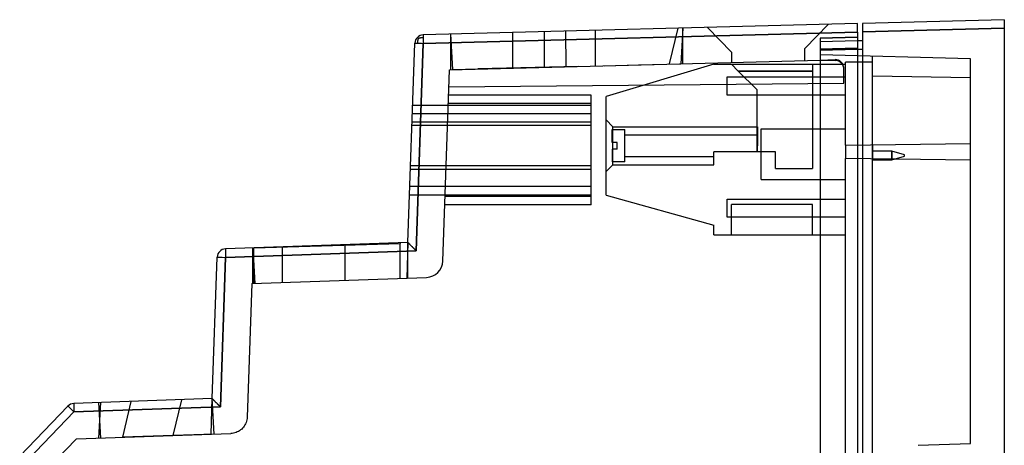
# Model space of a CAD drawing. Header units: millimetres. Extents: x -58 to 0.6, y -144 to -51.8.
# Tile 4 of 4: x -58 to 0.3, y -77 to -51.8. Entities that reach past the tile are written whole.
import ezdxf

# ---------------------------------------------------------------- set-up
doc = ezdxf.new("R2010")
doc.units = ezdxf.units.MM
doc.layers.add('MAIN-1', color=7, linetype='Continuous')
doc.layers.add('MAIN-2', color=7, linetype='Continuous')

msp = doc.modelspace()

# ---------------------------------------------------------------- linework, layer by layer
at = {"layer": 'MAIN-1'}
for p, q in [((0.3, -51.822), (-8.1, -52.042)), ((0.3, -51.822), (0.3, -52.322)), ((-8.4, -52.05), (-34.111, -52.723)), ((-8.4, -52.55), (-8.4, -52.05)), ((-8.1, -52.042), (-8.1, -52.542)), ((-8.1, -52.542), (0.3, -52.322)), ((0.3, -52.322), (0.3, -81.396)), ((-34.45, -52.868), (-34.449, -52.869)), ((-34.449, -52.869), (-34.448, -52.871)), ((-34.448, -52.871), (-34.445, -52.874)), ((-34.445, -52.874), (-34.441, -52.878)), ((-34.441, -52.878), (-34.435, -52.884)), ((-34.433, -53.05), (-34.439, -53.073)), ((-34.435, -52.884), (-34.428, -52.891)), ((-34.426, -53.026), (-34.433, -53.05)), ((-34.428, -52.891), (-34.42, -52.9)), ((-34.418, -53.002), (-34.426, -53.026)), ((-34.42, -52.9), (-34.41, -52.909)), ((-34.409, -52.979), (-34.418, -53.002)), ((-34.41, -52.909), (-34.4, -52.92)), ((-34.399, -52.955), (-34.409, -52.979)), ((-34.4, -52.92), (-34.388, -52.932)), ((-34.388, -52.932), (-34.399, -52.955)), ((-34.388, -52.932), (-34.363, -52.921)), ((-34.363, -52.921), (-34.337, -52.91)), ((-34.337, -52.91), (-34.311, -52.901)), ((-34.311, -52.901), (-34.285, -52.893)), ((-34.285, -52.893), (-34.259, -52.886)), ((-34.259, -52.886), (-34.233, -52.88)), ((-34.233, -52.88), (-34.206, -52.876)), ((-34.206, -52.876), (-34.177, -52.872)), ((-34.177, -52.872), (-34.146, -52.871)), ((-34.146, -52.871), (-34.11, -52.87)), ((-34.102, -53.223), (-8.4, -52.55)), ((-8.4, -52.55), (-8.4, -141.109)), ((-8.1, -52.542), (-8.1, -141.118)), ((-35.01, -65.007), (-34.598, -53.206)), ((-34.531, -65.49), (-34.102, -53.223)), ((-34.452, -53.178), (-34.453, -53.211)), ((-34.45, -53.149), (-34.452, -53.178)), ((-34.447, -53.122), (-34.45, -53.149)), ((-34.443, -53.097), (-34.447, -53.122)), ((-34.439, -53.073), (-34.443, -53.097)), ((-8.1, -53.063), (-8.4, -53.071)), ((-8.4, -53.571), (-8.1, -53.563)), ((-35.01, -65.007), (-45.822, -65.384)), ((-35.01, -65.007), (-35.009, -65.008)), ((-35.009, -65.008), (-35.007, -65.01)), ((-35.007, -65.01), (-35.003, -65.014)), ((-35.003, -65.014), (-34.998, -65.019)), ((-34.998, -65.019), (-34.991, -65.026)), ((-34.991, -65.026), (-34.983, -65.035)), ((-34.983, -65.035), (-34.973, -65.045)), ((-34.973, -65.045), (-34.961, -65.057)), ((-34.961, -65.057), (-34.948, -65.071)), ((-34.948, -65.071), (-34.934, -65.085)), ((-34.934, -65.085), (-34.918, -65.101)), ((-34.918, -65.101), (-34.901, -65.118)), ((-34.901, -65.118), (-34.884, -65.136)), ((-34.884, -65.136), (-34.865, -65.155)), ((-34.865, -65.155), (-34.845, -65.174)), ((-34.845, -65.174), (-34.825, -65.195)), ((-34.825, -65.195), (-34.805, -65.215)), ((-34.805, -65.215), (-34.783, -65.237)), ((-34.783, -65.237), (-34.761, -65.259)), ((-34.761, -65.259), (-34.738, -65.283)), ((-34.738, -65.283), (-34.713, -65.308)), ((-46.597, -74.246), (-46.304, -65.867)), ((-45.809, -65.884), (-34.531, -65.49)), ((-34.713, -65.308), (-34.686, -65.334)), ((-34.686, -65.334), (-34.658, -65.363)), ((-34.658, -65.363), (-34.628, -65.392)), ((-34.628, -65.392), (-34.597, -65.424)), ((-34.597, -65.424), (-34.565, -65.456)), ((-34.565, -65.456), (-34.531, -65.49)), ((-46.118, -74.73), (-45.809, -65.884)), ((-46.597, -74.246), (-54.8, -74.533)), ((-46.596, -74.247), (-46.597, -74.246)), ((-46.597, -74.246), (-46.597, -74.246)), ((-46.597, -74.246), (-46.597, -74.246)), ((-46.597, -74.246), (-46.597, -74.246)), ((-46.597, -74.246), (-46.597, -74.246)), ((-46.597, -74.246), (-46.597, -74.246)), ((-46.597, -74.246), (-46.597, -74.246)), ((-46.597, -74.246), (-46.597, -74.246)), ((-46.594, -74.249), (-46.596, -74.247)), ((-46.591, -74.253), (-46.594, -74.249)), ((-46.586, -74.258), (-46.591, -74.253)), ((-46.579, -74.265), (-46.586, -74.258)), ((-46.571, -74.274), (-46.579, -74.265)), ((-46.56, -74.285), (-46.571, -74.274)), ((-46.548, -74.297), (-46.56, -74.285)), ((-46.534, -74.311), (-46.548, -74.297)), ((-46.519, -74.327), (-46.534, -74.311)), ((-46.502, -74.344), (-46.519, -74.327)), ((-46.484, -74.362), (-46.502, -74.344)), ((-46.465, -74.382), (-46.484, -74.362)), ((-46.444, -74.402), (-46.465, -74.382)), ((-46.423, -74.423), (-46.444, -74.402)), ((-46.402, -74.445), (-46.423, -74.423)), ((-46.379, -74.467), (-46.402, -74.445)), ((-46.356, -74.491), (-46.379, -74.467)), ((-46.332, -74.515), (-46.356, -74.491)), ((-46.306, -74.541), (-46.332, -74.515)), ((-46.279, -74.569), (-46.306, -74.541)), ((-46.249, -74.598), (-46.279, -74.569)), ((-46.219, -74.629), (-46.249, -74.598)), ((-55.142, -74.685), (-58, -77.644)), ((-57.504, -77.846), (-54.787, -75.032)), ((-54.787, -75.032), (-46.118, -74.73)), ((-46.186, -74.661), (-46.219, -74.629)), ((-46.153, -74.695), (-46.186, -74.661)), ((-46.118, -74.73), (-46.153, -74.695)), ((-46.487, -76.344), (-51.916, -76.533))]:
    msp.add_line(p, q, dxfattribs=at)
for centre, start, end in [((-34.098, -53.223), 134.74993, 178), ((-34.098, -53.223), 91.49947, 134.74993), ((-45.805, -65.884), 92.00001, 178), ((-54.782, -75.032), 92.00001, 136.00001)]:
    msp.add_arc(centre, 0.5, start, end, dxfattribs=at)
for centre, major_axis, ratio, start_param, end_param in [((-34.098, -53.223), (0.013, -0.5), 0.008724, 3.141593, 3.926845), ((-34.098, -53.223), (0.013, -0.5), 0.008724, -2.356341, -1.57102), ((-34.098, -53.223), (-0.5, 0.017), 0.000305, 0, 0.781837), ((-34.098, -53.223), (-0.5, 0.017), 0.000305, 0.781837, 1.562075), ((-45.805, -65.884), (-0.5, 0.017), 0.000305, 0, 1.562076), ((-45.805, -65.884), (0.017, -0.5), 0.008721, -3.141593, -1.571101), ((-54.782, -75.032), (0.017, -0.5), 0.008721, -3.141593, -1.571101), ((-54.782, -75.032), (-0.36, 0.347), 0.006062, 0, 1.56452)]:
    msp.add_ellipse(centre, major_axis=major_axis, ratio=ratio, start_param=start_param, end_param=end_param, dxfattribs=at)
at = {"layer": 'MAIN-2'}
for p, q in [((0.3, -51.822), (0.3, -51.822)), ((-23.909, -54.557), (-23.909, -52.456)), ((-19.028, -52.328), (-19.543, -54.443)), ((-18.739, -52.321), (-18.85, -54.424)), ((-18.739, -52.321), (-18.739, -52.321)), ((-18.739, -52.321), (-18.739, -52.321)), ((-18.739, -52.321), (-18.739, -52.321)), ((-18.739, -52.321), (-18.739, -52.321)), ((-18.739, -52.321), (-18.739, -52.321)), ((-18.739, -52.321), (-18.739, -52.321)), ((-18.739, -52.321), (-18.739, -52.321)), ((-18.739, -52.321), (-18.739, -52.321)), ((-18.739, -52.321), (-18.739, -52.321)), ((-18.739, -52.321), (-18.739, -52.321)), ((-18.739, -52.321), (-18.739, -52.321)), ((-18.739, -54.421), (-18.739, -52.321)), ((-17.27, -52.282), (-17.27, -52.282)), ((-17.27, -52.282), (-17.27, -52.282)), ((-17.27, -52.282), (-17.27, -52.282)), ((-17.27, -52.282), (-17.27, -52.282)), ((-17.27, -52.282), (-15.85, -53.745)), ((-11.51, -53.532), (-10.11, -52.095)), ((-10.11, -52.095), (-10.11, -52.095)), ((-10.11, -52.095), (-10.11, -52.095)), ((-10.11, -52.095), (-10.11, -52.095)), ((-10.11, -52.095), (-10.11, -52.095)), ((-8.4, -52.05), (-8.4, -52.05)), ((-8.1, -52.042), (-8.1, -52.042)), ((0.3, -52.322), (-8.1, -52.542)), ((-34.45, -52.868), (-34.449, -52.869)), ((-34.449, -52.869), (-34.448, -52.871)), ((-34.448, -52.871), (-34.445, -52.874)), ((-34.445, -52.874), (-34.441, -52.878)), ((-34.441, -52.878), (-34.435, -52.884)), ((-34.433, -53.05), (-34.439, -53.073)), ((-34.435, -52.884), (-34.428, -52.891)), ((-34.426, -53.026), (-34.433, -53.05)), ((-34.428, -52.891), (-34.42, -52.9)), ((-34.418, -53.002), (-34.426, -53.026)), ((-34.42, -52.9), (-34.41, -52.909)), ((-34.409, -52.979), (-34.418, -53.002)), ((-34.41, -52.909), (-34.4, -52.92)), ((-34.399, -52.955), (-34.409, -52.979)), ((-34.4, -52.92), (-34.388, -52.932)), ((-34.388, -52.933), (-34.399, -52.955)), ((-34.388, -52.932), (-34.365, -52.922)), ((-34.365, -52.922), (-34.342, -52.912)), ((-34.342, -52.912), (-34.318, -52.903)), ((-34.318, -52.903), (-34.295, -52.895)), ((-34.295, -52.895), (-34.271, -52.889)), ((-34.271, -52.889), (-34.248, -52.883)), ((-34.248, -52.883), (-34.223, -52.878)), ((-34.223, -52.878), (-34.198, -52.875)), ((-34.198, -52.875), (-34.172, -52.872)), ((-34.172, -52.872), (-34.143, -52.87)), ((-34.143, -52.87), (-34.11, -52.87)), ((-34.111, -52.723), (-34.111, -52.723)), ((-8.4, -52.551), (-34.102, -53.224)), ((-32.466, -52.68), (-32.466, -52.68)), ((-32.466, -52.68), (-32.466, -52.68)), ((-32.466, -52.68), (-32.466, -52.68)), ((-32.466, -52.68), (-32.466, -52.68)), ((-32.466, -52.68), (-32.466, -52.68)), ((-32.466, -52.68), (-32.466, -52.68)), ((-32.466, -52.68), (-32.466, -52.68)), ((-32.466, -52.68), (-32.466, -52.68)), ((-32.466, -52.68), (-32.466, -52.68)), ((-32.466, -52.68), (-32.466, -52.68)), ((-32.466, -52.68), (-32.466, -52.68)), ((-32.466, -52.68), (-32.466, -52.68)), ((-32.356, -54.778), (-32.466, -52.68)), ((-32.466, -54.781), (-32.466, -52.68)), ((-28.816, -52.585), (-28.816, -54.685)), ((-26.923, -54.636), (-26.923, -52.535)), ((-25.685, -52.503), (-25.66, -54.603)), ((-10.6, -52.913), (-8.4, -52.856)), ((-8.4, -52.856), (-10.6, -52.913)), ((-8.4, -52.856), (-10.6, -52.913)), ((-10.6, -52.913), (-10.6, -52.913)), ((-10.6, -52.913), (-10.6, -52.914)), ((-10.6, -52.914), (-10.6, -52.916)), ((-10.6, -52.916), (-10.6, -52.919)), ((-10.6, -52.919), (-10.6, -52.924)), ((-10.6, -52.924), (-10.6, -52.93)), ((-10.6, -52.93), (-10.6, -52.938)), ((-10.6, -52.938), (-10.6, -52.947)), ((-10.6, -52.947), (-10.6, -52.957)), ((-10.6, -52.957), (-10.6, -52.968)), ((-10.6, -52.968), (-10.6, -52.981)), ((-10.6, -52.981), (-10.6, -52.995)), ((-10.6, -52.995), (-10.6, -53.01)), ((-10.6, -53.01), (-10.6, -53.027)), ((-10.6, -53.027), (-10.6, -53.044)), ((-10.6, -53.044), (-10.6, -53.063)), ((-8.4, -52.856), (-8.4, -52.856)), ((-35.01, -65.007), (-34.598, -53.206)), ((-34.598, -53.206), (-34.598, -53.206)), ((-34.102, -53.223), (-34.531, -65.49)), ((-34.452, -53.178), (-34.453, -53.211)), ((-34.45, -53.149), (-34.452, -53.178)), ((-34.448, -53.122), (-34.45, -53.149)), ((-34.444, -53.097), (-34.448, -53.122)), ((-34.439, -53.073), (-34.444, -53.097)), ((-11.51, -53.532), (-11.51, -53.532)), ((-11.51, -54.232), (-11.51, -53.532)), ((-11.51, -53.532), (-11.51, -53.532)), ((-11.51, -53.532), (-11.51, -53.532)), ((-11.51, -53.532), (-11.51, -53.532)), ((-10.6, -53.063), (-10.6, -53.083)), ((-8.4, -53.071), (-10.6, -53.129)), ((-10.6, -53.083), (-10.6, -53.103)), ((-10.6, -53.103), (-10.6, -53.125)), ((-10.6, -53.125), (-10.6, -53.148)), ((-10.6, -53.129), (-10.6, -53.129)), ((-10.6, -53.148), (-10.6, -53.171)), ((-10.6, -53.171), (-10.6, -53.196)), ((-10.6, -53.196), (-10.6, -53.221)), ((-10.6, -53.221), (-10.6, -53.247)), ((-10.6, -53.247), (-10.6, -53.273)), ((-10.6, -53.273), (-10.6, -53.301)), ((-10.6, -53.301), (-10.6, -53.328)), ((-10.6, -53.328), (-10.6, -53.356)), ((-10.6, -53.356), (-10.6, -53.385)), ((-10.6, -53.385), (-10.6, -53.413)), ((-10.6, -53.413), (-10.6, -53.443)), ((-10.6, -53.443), (-10.6, -53.472)), ((-10.6, -53.472), (-10.6, -53.502)), ((-10.6, -53.502), (-10.6, -53.532)), ((-8.4, -53.505), (-10.6, -53.563)), ((-10.6, -53.563), (-8.4, -53.505)), ((-10.6, -53.532), (-10.6, -53.563)), ((-8.1, -53.563), (-10.6, -53.628)), ((-10.6, -53.563), (-10.6, -127.839)), ((-10.6, -53.628), (-8.4, -53.571)), ((-8.1, -53.063), (-8.1, -53.063)), ((-32.551, -54.783), (-10.6, -54.208)), ((-15.85, -53.745), (-15.85, -53.745)), ((-15.85, -53.745), (-15.85, -54.346)), ((-15.85, -53.745), (-15.85, -53.745)), ((-15.85, -53.745), (-15.85, -53.745)), ((-15.85, -53.745), (-15.85, -53.745)), ((-10.6, -53.908), (-10.6, -53.908)), ((-1.7, -54.141), (-10.6, -53.91)), ((-10.6, -54.208), (-9.721, -54.185)), ((-10.6, -54.208), (-10.6, -54.208)), ((-10.6, -54.208), (-10.6, -54.208)), ((-10.6, -54.208), (-10.6, -54.208)), ((-10.6, -54.208), (-10.6, -54.208)), ((-10.6, -54.208), (-10.6, -54.208)), ((-10.6, -54.208), (-9.683, -54.24)), ((-9.721, -54.185), (-9.721, -54.185)), ((-7.5, -53.989), (-7.5, -53.989)), ((-7.5, -53.989), (-7.5, -53.989)), ((-7.5, -54.33), (-7.5, -53.989)), ((-1.7, -59.142), (-1.7, -54.141)), ((-1.7, -54.141), (-1.7, -54.141)), ((-1.7, -54.141), (-1.7, -54.141)), ((-1.7, -54.141), (-1.7, -54.141)), ((-32.947, -66.105), (-32.551, -54.783)), ((-32.551, -54.783), (-32.551, -54.783)), ((-32.551, -54.783), (-32.551, -54.783)), ((-32.551, -54.783), (-32.551, -54.783)), ((-32.466, -54.781), (-32.466, -54.781)), ((-32.466, -54.781), (-32.466, -54.781)), ((-32.466, -54.781), (-32.466, -54.781)), ((-32.466, -54.781), (-32.466, -54.781)), ((-32.466, -54.781), (-32.466, -54.781)), ((-32.466, -54.781), (-32.466, -54.781)), ((-32.466, -54.781), (-32.466, -54.781)), ((-32.356, -54.778), (-30.875, -54.739)), ((-32.356, -54.778), (-32.356, -54.778)), ((-32.356, -54.778), (-32.356, -54.778)), ((-32.356, -54.778), (-32.356, -54.778)), ((-32.356, -54.778), (-32.356, -54.778)), ((-32.356, -54.778), (-32.356, -54.778)), ((-32.356, -54.778), (-32.356, -54.778)), ((-32.356, -54.778), (-32.356, -54.778)), ((-32.356, -54.778), (-32.356, -54.778)), ((-24.931, -54.584), (-30.875, -54.739)), ((-23.367, -54.543), (-21.365, -54.49)), ((-16.9, -54.459), (-23.27, -56.359)), ((-21.365, -54.49), (-18.85, -54.424)), ((-18.85, -54.424), (-18.85, -54.424)), ((-18.85, -54.424), (-18.85, -54.424)), ((-18.85, -54.424), (-18.85, -54.424)), ((-18.85, -54.424), (-18.85, -54.424)), ((-18.85, -54.424), (-18.85, -54.424)), ((-18.85, -54.424), (-18.85, -54.424)), ((-18.85, -54.424), (-18.85, -54.424)), ((-18.85, -54.424), (-18.85, -54.424)), ((-18.739, -54.421), (-18.739, -54.421)), ((-18.739, -54.421), (-18.739, -54.421)), ((-18.739, -54.421), (-18.739, -54.421)), ((-18.739, -54.421), (-18.739, -54.421)), ((-18.739, -54.421), (-18.739, -54.421)), ((-16.9, -54.459), (-16.9, -54.459)), ((-16.9, -54.459), (-16.9, -54.459)), ((-16.9, -54.459), (-9.1, -54.459)), ((-15.85, -54.346), (-15.85, -54.346)), ((-15.85, -54.346), (-15.85, -54.346)), ((-15.85, -54.346), (-15.85, -54.346)), ((-15.85, -54.346), (-15.85, -54.346)), ((-15.85, -54.459), (-15.85, -54.459)), ((-15.85, -54.459), (-15.85, -54.459)), ((-15.85, -54.459), (-15.85, -54.459)), ((-15.85, -54.459), (-15.85, -54.459)), ((-15.85, -54.459), (-15.45, -54.859)), ((-11.51, -54.232), (-11.51, -54.232)), ((-11.51, -54.232), (-11.51, -54.232)), ((-11.51, -54.232), (-11.51, -54.232)), ((-11.51, -54.232), (-11.51, -54.232)), ((-11.06, -54.459), (-11.06, -54.459)), ((-11.06, -54.459), (-11.06, -54.459)), ((-11.06, -54.459), (-11.06, -54.459)), ((-11.06, -54.459), (-11.06, -54.459)), ((-11.06, -54.459), (-11.06, -54.859)), ((-9.683, -54.24), (-9.683, -54.24)), ((-9.2, -55.582), (-9.208, -54.681)), ((-9.208, -54.681), (-9.208, -54.681)), ((-9.2, -55.582), (-9.2, -54.74)), ((-9.2, -54.74), (-9.2, -54.74)), ((-7.5, -54.33), (-9.1, -54.33)), ((-9.1, -59.245), (-9.1, -54.33)), ((-9.1, -54.33), (-9.1, -54.33)), ((-9.1, -54.459), (-9.1, -54.459)), ((-9.1, -54.459), (-9.1, -54.459)), ((-7.5, -54.33), (-7.5, -54.33)), ((-7.5, -54.33), (-7.5, -54.33)), ((-7.5, -54.33), (-7.5, -54.33)), ((-7.5, -54.33), (-7.5, -54.33)), ((-7.5, -54.33), (-7.5, -54.33)), ((-7.5, -59.223), (-7.5, -54.33)), ((-16.1, -55.209), (-16.1, -55.209)), ((-16.1, -55.209), (-16.1, -55.209)), ((-16.1, -55.209), (-9.1, -55.209)), ((-16.1, -56.289), (-16.1, -55.209)), ((-11.06, -54.859), (-15.45, -54.859)), ((-15.45, -54.859), (-11.06, -54.859)), ((-15.45, -54.859), (-11.06, -54.859)), ((-11.06, -54.859), (-15.45, -54.859)), ((-11.06, -54.859), (-15.45, -54.859)), ((-15.45, -54.859), (-11.06, -54.859)), ((-15.45, -54.859), (-11.06, -54.859)), ((-14.35, -55.959), (-15.45, -54.859)), ((-11.06, -54.859), (-15.45, -54.859)), ((-11.06, -54.859), (-11.06, -60.634)), ((-9.1, -55.209), (-9.1, -55.209)), ((-9.1, -55.209), (-9.1, -55.209)), ((-7.5, -55.141), (-7.5, -55.141)), ((-7.5, -55.141), (-1.7, -55.242)), ((-7.5, -55.141), (-7.5, -55.141)), ((-1.7, -55.242), (-1.7, -55.242)), ((-1.7, -55.242), (-1.7, -55.242)), ((-32.586, -55.786), (-9.2, -55.582)), ((-32.586, -55.786), (-32.586, -55.786)), ((-32.586, -55.786), (-32.586, -55.786)), ((-14.35, -55.959), (-14.35, -55.959)), ((-14.35, -55.959), (-14.35, -55.959)), ((-14.35, -55.959), (-14.35, -55.959)), ((-14.35, -55.959), (-14.35, -55.959)), ((-14.35, -55.959), (-14.35, -59.643)), ((-9.2, -55.582), (-9.2, -55.582)), ((-9.2, -55.582), (-9.2, -55.582)), ((-24.164, -56.279), (-32.604, -56.279)), ((-32.604, -56.279), (-32.604, -56.279)), ((-24.164, -56.785), (-24.164, -56.279)), ((-24.164, -56.279), (-24.164, -56.279)), ((-23.27, -56.359), (-23.27, -56.359)), ((-23.27, -62.199), (-23.27, -56.359)), ((-23.27, -56.359), (-23.27, -56.359)), ((-16.1, -56.289), (-16.1, -56.289)), ((-9.1, -56.289), (-16.1, -56.289)), ((-16.1, -56.289), (-16.1, -56.289)), ((-9.1, -56.289), (-9.1, -56.289)), ((-9.1, -59.245), (-9.1, -56.289)), ((-9.1, -56.289), (-9.1, -56.289)), ((-34.726, -56.879), (-24.164, -56.879)), ((-34.726, -56.879), (-24.164, -56.879)), ((-34.726, -56.879), (-24.164, -56.879)), ((-34.726, -56.879), (-24.164, -56.879)), ((-24.164, -56.78), (-32.621, -56.78)), ((-24.164, -59.78), (-24.164, -56.78)), ((-34.743, -57.38), (-24.164, -57.38)), ((-34.768, -58.09), (-34.768, -58.09)), ((-34.768, -58.09), (-34.768, -58.09)), ((-24.164, -58.09), (-34.768, -58.09)), ((-24.164, -57.881), (-34.761, -57.881)), ((-24.164, -57.881), (-34.761, -57.881)), ((-24.164, -57.881), (-34.761, -57.881)), ((-24.164, -57.881), (-34.761, -57.881)), ((-24.164, -57.881), (-34.761, -57.881)), ((-24.164, -57.881), (-34.761, -57.881)), ((-34.761, -58.09), (-34.761, -58.09)), ((-24.164, -58.09), (-24.164, -58.09)), ((-24.164, -58.09), (-24.164, -58.09)), ((-24.164, -58.09), (-24.164, -58.09)), ((-22.87, -58.154), (-23.27, -57.754)), ((-22.87, -58.154), (-23.27, -57.754)), ((-22.87, -58.154), (-23.27, -57.754)), ((-22.87, -58.154), (-23.27, -57.754)), ((-22.87, -59.279), (-22.87, -58.154)), ((-22.87, -59.279), (-22.87, -58.154)), ((-22.87, -59.279), (-22.87, -58.154)), ((-22.87, -59.279), (-22.87, -58.154)), ((-22.87, -58.154), (-14.35, -58.154)), ((-22.87, -58.154), (-14.31, -58.154)), ((-22.87, -58.154), (-14.35, -58.154)), ((-22.87, -58.154), (-14.31, -58.154)), ((-14.31, -58.154), (-14.31, -59.279)), ((-14.1, -59.78), (-14.1, -58.28)), ((-14.1, -58.28), (-9.1, -58.28)), ((-22.92, -58.329), (-22.17, -58.329)), ((-22.92, -59.079), (-22.92, -58.329)), ((-22.92, -58.329), (-22.17, -58.329)), ((-22.17, -60.229), (-22.17, -58.329)), ((-22.17, -58.629), (-14.31, -58.629)), ((-22.17, -58.629), (-14.31, -58.629)), ((-22.62, -59.079), (-22.92, -59.079)), ((-22.92, -59.079), (-22.92, -59.079)), ((-22.92, -59.079), (-22.92, -59.079)), ((-22.87, -60.404), (-22.87, -59.279)), ((-22.87, -60.404), (-22.87, -59.279)), ((-22.87, -60.404), (-22.87, -59.279)), ((-22.87, -60.404), (-22.87, -59.279)), ((-22.62, -59.479), (-22.62, -59.079)), ((-22.62, -59.079), (-22.62, -59.079)), ((-22.62, -59.079), (-22.62, -59.079)), ((-14.31, -59.643), (-14.31, -59.279)), ((-9.1, -59.245), (-1.7, -59.142)), ((-9.1, -59.245), (-9.1, -60.037)), ((-9.1, -59.245), (-9.1, -59.245)), ((-9.1, -59.245), (-9.1, -59.245)), ((-7.5, -59.223), (-7.5, -59.223)), ((-7.5, -59.223), (-7.5, -60.059)), ((-7.5, -59.223), (-7.5, -59.223)), ((-7.5, -59.223), (-7.5, -59.223)), ((-7.5, -60.059), (-7.5, -59.223)), ((-7.5, -59.223), (-7.5, -59.223)), ((-1.7, -60.14), (-1.7, -59.142)), ((-1.7, -59.142), (-1.7, -59.142)), ((-1.7, -59.142), (-1.7, -59.142)), ((-24.164, -62.78), (-24.164, -59.78)), ((-22.62, -59.479), (-22.92, -59.479)), ((-22.92, -59.479), (-22.92, -60.229)), ((-22.92, -59.479), (-22.92, -59.479)), ((-22.92, -59.479), (-22.92, -59.479)), ((-22.62, -59.479), (-22.62, -59.479)), ((-22.62, -59.479), (-22.62, -59.479)), ((-16.9, -59.929), (-22.17, -59.929)), ((-16.9, -59.929), (-22.17, -59.929)), ((-14.35, -59.643), (-16.9, -59.643)), ((-16.9, -60.404), (-16.9, -59.643)), ((-16.9, -59.643), (-16.9, -59.643)), ((-16.9, -59.643), (-16.9, -59.643)), ((-16.9, -59.643), (-16.9, -59.643)), ((-16.9, -59.643), (-16.9, -59.643)), ((-16.9, -59.643), (-16.9, -59.643)), ((-16.9, -59.643), (-16.9, -59.643)), ((-14.35, -59.643), (-14.35, -59.643)), ((-14.35, -59.643), (-14.35, -59.643)), ((-14.35, -59.643), (-14.35, -59.643)), ((-14.35, -59.643), (-14.35, -59.643)), ((-14.35, -59.643), (-14.35, -59.643)), ((-14.35, -59.643), (-14.35, -59.643)), ((-13.248, -59.643), (-14.35, -59.643)), ((-14.31, -59.643), (-14.31, -59.643)), ((-14.31, -59.643), (-14.31, -59.643)), ((-14.31, -59.643), (-14.31, -59.643)), ((-14.31, -59.643), (-14.31, -59.643)), ((-14.1, -61.28), (-14.1, -59.78)), ((-13.248, -59.643), (-13.248, -59.643)), ((-13.248, -59.643), (-13.248, -59.643)), ((-13.248, -59.643), (-13.248, -59.643)), ((-13.248, -60.634), (-13.248, -59.643)), ((-13.248, -59.643), (-13.248, -59.643)), ((-1.701, -60.14), (-9.1, -60.037)), ((-9.1, -60.037), (-9.1, -60.037)), ((-9.1, -60.037), (-9.1, -60.037)), ((-9.1, -133.623), (-9.1, -60.037)), ((-9.1, -62.449), (-9.1, -60.037)), ((-7.5, -59.609), (-7.5, -59.609)), ((-7.5, -59.609), (-7.5, -59.609)), ((-7.5, -59.609), (-7.5, -59.609)), ((-7.5, -59.609), (-7.5, -59.609)), ((-6.35, -59.609), (-7.5, -59.609)), ((-6.35, -59.609), (-6.35, -60.109)), ((-6.35, -59.609), (-6.35, -59.609)), ((-6.35, -60.109), (-6.35, -59.609)), ((-6.35, -59.609), (-6.35, -60.109)), ((-6.35, -59.609), (-6.35, -59.609)), ((-6.35, -60.109), (-6.35, -59.609)), ((-6.35, -59.609), (-6.35, -60.109)), ((-6.35, -59.609), (-6.35, -59.609)), ((-6.35, -60.109), (-6.35, -59.609)), ((-6.35, -59.609), (-6.35, -60.109)), ((-5.6, -59.819), (-6.35, -59.609)), ((-6.35, -60.109), (-6.35, -59.609)), ((-6.35, -59.609), (-6.35, -59.609)), ((-6.35, -60.109), (-5.6, -59.899)), ((-5.6, -59.819), (-5.6, -59.819)), ((-5.6, -59.819), (-5.6, -59.819)), ((-5.6, -59.819), (-5.6, -59.819)), ((-5.6, -59.819), (-5.6, -59.819)), ((-5.6, -59.899), (-5.6, -59.819)), ((-5.6, -59.899), (-5.6, -59.899)), ((-5.6, -59.899), (-5.6, -59.899)), ((-5.6, -59.899), (-5.6, -59.899)), ((-5.6, -59.899), (-5.6, -59.899)), ((-34.851, -60.469), (-34.851, -60.469)), ((-34.851, -60.469), (-34.851, -60.469)), ((-34.851, -60.469), (-34.851, -60.469)), ((-24.164, -60.469), (-34.851, -60.469)), ((-24.164, -60.469), (-24.164, -60.469)), ((-24.164, -60.469), (-24.164, -60.469)), ((-24.164, -60.469), (-24.164, -60.469)), ((-23.27, -60.804), (-22.87, -60.404)), ((-23.27, -60.804), (-22.87, -60.404)), ((-23.27, -60.804), (-22.87, -60.404)), ((-23.27, -60.804), (-22.87, -60.404)), ((-22.17, -60.229), (-22.92, -60.229)), ((-22.17, -60.229), (-22.92, -60.229)), ((-22.87, -60.404), (-16.9, -60.404)), ((-22.87, -60.404), (-16.9, -60.404)), ((-22.87, -60.404), (-16.9, -60.404)), ((-22.87, -60.404), (-16.9, -60.404)), ((-7.5, -60.059), (-7.5, -60.059)), ((-7.5, -60.059), (-7.5, -60.059)), ((-7.5, -60.059), (-7.5, -60.059)), ((-7.5, -60.059), (-7.5, -60.059)), ((-7.5, -81.495), (-7.5, -60.059)), ((-7.5, -60.109), (-7.5, -60.109)), ((-7.5, -60.109), (-7.5, -60.109)), ((-7.5, -60.109), (-7.5, -60.109)), ((-7.5, -60.109), (-7.5, -60.109)), ((-7.5, -60.109), (-6.35, -60.109)), ((-6.35, -60.109), (-6.35, -60.109)), ((-6.35, -60.109), (-6.35, -60.109)), ((-6.35, -60.109), (-6.35, -60.109)), ((-6.35, -60.109), (-6.35, -60.109)), ((-1.701, -76.898), (-1.701, -60.14)), ((-1.7, -60.14), (-1.7, -60.14)), ((-24.164, -60.677), (-34.859, -60.677)), ((-24.164, -60.677), (-34.859, -60.677)), ((-24.164, -60.677), (-34.859, -60.677)), ((-24.164, -60.677), (-34.859, -60.677)), ((-24.164, -60.677), (-34.859, -60.677)), ((-24.164, -60.677), (-34.859, -60.677)), ((-13.248, -60.634), (-13.248, -60.634)), ((-13.248, -60.634), (-13.248, -60.634)), ((-13.248, -60.634), (-13.248, -60.634)), ((-13.248, -60.634), (-11.06, -60.634)), ((-13.248, -60.634), (-13.248, -60.634)), ((-11.06, -60.634), (-11.06, -60.634)), ((-11.06, -60.634), (-11.06, -60.634)), ((-11.06, -60.634), (-11.06, -60.634)), ((-11.06, -60.634), (-11.06, -60.634)), ((-34.894, -61.679), (-24.164, -61.679)), ((-34.894, -61.679), (-24.164, -61.679)), ((-34.894, -61.679), (-24.164, -61.679)), ((-34.894, -61.679), (-24.164, -61.679)), ((-14.1, -61.28), (-9.1, -61.28)), ((-34.911, -62.18), (-24.164, -62.18)), ((-32.813, -62.279), (-32.813, -62.279)), ((-24.164, -62.279), (-32.813, -62.279)), ((-24.164, -62.279), (-24.164, -62.279)), ((-23.27, -62.199), (-23.27, -62.199)), ((-23.27, -62.199), (-16.9, -63.971)), ((-23.27, -62.199), (-23.27, -62.199)), ((-24.164, -62.78), (-32.831, -62.78)), ((-16.1, -62.449), (-16.1, -62.449)), ((-16.1, -62.449), (-16.1, -62.449)), ((-16.1, -62.449), (-9.1, -62.449)), ((-16.1, -63.509), (-16.1, -62.449)), ((-15.85, -62.749), (-15.85, -62.749)), ((-15.85, -62.749), (-15.85, -62.749)), ((-11.06, -62.749), (-15.85, -62.749)), ((-15.85, -62.749), (-15.85, -62.749)), ((-15.85, -64.549), (-15.85, -62.749)), ((-15.85, -62.749), (-15.85, -62.749)), ((-11.06, -62.749), (-11.06, -62.749)), ((-11.06, -62.749), (-11.06, -62.749)), ((-11.06, -62.749), (-11.06, -62.749)), ((-11.06, -64.549), (-11.06, -62.749)), ((-11.06, -62.749), (-11.06, -62.749)), ((-9.1, -62.449), (-9.1, -62.449)), ((-9.1, -62.449), (-9.1, -62.449)), ((-16.1, -63.509), (-16.1, -63.509)), ((-9.1, -63.509), (-16.1, -63.509)), ((-16.1, -63.509), (-16.1, -63.509)), ((-9.1, -63.509), (-9.1, -63.509)), ((-9.1, -63.509), (-9.1, -63.509)), ((-16.9, -63.971), (-16.9, -63.971)), ((-16.9, -63.971), (-16.9, -63.971)), ((-16.9, -64.549), (-16.9, -63.971)), ((-16.9, -64.549), (-16.9, -64.549)), ((-16.9, -64.549), (-9.1, -64.549)), ((-16.9, -64.549), (-16.9, -64.549)), ((-15.85, -64.549), (-15.85, -64.549)), ((-15.85, -64.549), (-15.85, -64.549)), ((-15.85, -64.549), (-15.85, -64.549)), ((-15.85, -64.549), (-15.85, -64.549)), ((-11.06, -64.549), (-11.06, -64.549)), ((-11.06, -64.549), (-11.06, -64.549)), ((-11.06, -64.549), (-11.06, -64.549)), ((-11.06, -64.549), (-11.06, -64.549)), ((-9.1, -64.549), (-9.1, -64.549)), ((-9.1, -64.549), (-9.1, -64.549)), ((-44.142, -65.326), (-35.463, -65.057)), ((-42.432, -67.367), (-42.432, -65.266)), ((-38.727, -67.238), (-38.727, -65.137)), ((-35.467, -65.023), (-35.462, -65.057)), ((-35.462, -67.124), (-35.462, -65.057)), ((-35.01, -65.007), (-35.083, -67.111)), ((-35.01, -65.007), (-35.01, -65.007)), ((-35.01, -65.007), (-35.01, -65.007)), ((-35.01, -65.007), (-35.01, -65.007)), ((-35.01, -65.007), (-35.01, -65.007)), ((-35.01, -65.007), (-35.01, -65.007)), ((-35.01, -65.007), (-35.01, -65.007)), ((-35.01, -65.007), (-35.01, -65.007)), ((-35.01, -65.007), (-35.01, -65.007)), ((-35.01, -65.007), (-35.01, -65.007)), ((-35.01, -65.007), (-35.01, -65.007)), ((-35.01, -65.007), (-35.01, -65.007)), ((-35.01, -65.007), (-35.01, -65.007)), ((-35.01, -65.007), (-35.01, -65.007)), ((-35.01, -67.108), (-35.01, -65.007)), ((-35.01, -65.007), (-35.009, -65.008)), ((-35.009, -65.008), (-35.007, -65.01)), ((-35.007, -65.01), (-35.003, -65.015)), ((-35.003, -65.015), (-34.997, -65.02)), ((-34.997, -65.02), (-34.99, -65.028)), ((-34.99, -65.028), (-34.981, -65.037)), ((-34.981, -65.037), (-34.97, -65.048)), ((-34.97, -65.048), (-34.957, -65.061)), ((-34.957, -65.061), (-34.943, -65.076)), ((-34.943, -65.076), (-34.928, -65.091)), ((-34.928, -65.091), (-34.911, -65.108)), ((-34.911, -65.108), (-34.893, -65.126)), ((-34.893, -65.126), (-34.874, -65.145)), ((-34.874, -65.145), (-34.854, -65.165)), ((-34.854, -65.165), (-34.834, -65.186)), ((-34.834, -65.186), (-34.813, -65.207)), ((-34.813, -65.207), (-34.791, -65.229)), ((-34.791, -65.229), (-34.768, -65.252)), ((-34.768, -65.252), (-34.744, -65.276)), ((-34.744, -65.276), (-34.719, -65.302)), ((-46.597, -74.246), (-46.304, -65.867)), ((-46.304, -65.867), (-46.304, -65.867)), ((-45.822, -65.384), (-45.822, -65.384)), ((-34.531, -65.49), (-45.809, -65.884)), ((-44.194, -65.328), (-44.194, -65.328)), ((-44.194, -65.328), (-44.194, -65.328)), ((-44.194, -65.328), (-44.194, -65.328)), ((-44.194, -67.429), (-44.194, -65.328)), ((-44.168, -65.327), (-44.168, -65.327)), ((-44.168, -65.327), (-44.168, -65.327)), ((-44.168, -65.327), (-44.168, -65.327)), ((-44.168, -65.327), (-44.168, -65.327)), ((-44.168, -65.327), (-44.168, -65.327)), ((-44.168, -65.327), (-44.168, -65.327)), ((-44.058, -67.424), (-44.168, -65.327)), ((-44.142, -65.326), (-44.142, -65.326)), ((-44.142, -65.326), (-44.142, -65.326)), ((-44.142, -67.427), (-44.142, -65.326)), ((-34.719, -65.302), (-34.692, -65.329)), ((-34.692, -65.329), (-34.663, -65.358)), ((-34.663, -65.358), (-34.632, -65.389)), ((-34.632, -65.389), (-34.6, -65.421)), ((-34.6, -65.421), (-34.566, -65.455)), ((-34.566, -65.455), (-34.531, -65.49)), ((-45.809, -65.884), (-46.118, -74.73)), ((-32.947, -66.105), (-32.947, -66.105)), ((-44.258, -67.431), (-44.534, -75.345)), ((-44.258, -67.431), (-33.911, -67.07)), ((-44.258, -67.431), (-44.258, -67.431)), ((-44.194, -67.429), (-44.194, -67.429)), ((-44.194, -67.429), (-44.194, -67.429)), ((-44.194, -67.429), (-44.194, -67.429)), ((-44.142, -67.427), (-44.142, -67.427)), ((-44.142, -67.427), (-44.142, -67.427)), ((-44.058, -67.424), (-44.058, -67.424)), ((-44.058, -67.424), (-44.058, -67.424)), ((-44.058, -67.424), (-44.058, -67.424)), ((-44.058, -67.424), (-44.058, -67.424)), ((-44.058, -67.424), (-44.058, -67.424)), ((-44.058, -67.424), (-44.058, -67.424)), ((-35.083, -67.111), (-35.083, -67.111)), ((-35.083, -67.111), (-35.083, -67.111)), ((-35.083, -67.111), (-35.083, -67.111)), ((-35.083, -67.111), (-35.083, -67.111)), ((-35.083, -67.111), (-35.083, -67.111)), ((-35.083, -67.111), (-35.083, -67.111)), ((-35.083, -67.111), (-35.083, -67.111)), ((-35.083, -67.111), (-35.083, -67.111)), ((-35.083, -67.111), (-35.083, -67.111)), ((-35.083, -67.111), (-35.083, -67.111)), ((-35.01, -67.108), (-35.01, -67.108)), ((-33.911, -67.07), (-33.911, -67.07)), ((-54.8, -74.533), (-54.8, -74.533)), ((-53.311, -76.582), (-53.201, -74.477)), ((-53.311, -74.481), (-53.311, -74.481)), ((-53.311, -74.481), (-53.311, -74.481)), ((-53.311, -74.481), (-53.311, -74.481)), ((-53.311, -74.481), (-53.311, -74.481)), ((-53.311, -74.481), (-53.311, -74.481)), ((-53.311, -74.481), (-53.311, -74.481)), ((-53.311, -74.481), (-53.311, -74.481)), ((-53.311, -74.481), (-53.311, -74.481)), ((-53.201, -76.578), (-53.311, -74.481)), ((-53.201, -74.477), (-53.201, -74.477)), ((-53.201, -74.477), (-53.201, -74.477)), ((-53.201, -74.477), (-53.201, -74.477)), ((-51.421, -74.415), (-51.916, -76.533)), ((-48.907, -76.428), (-48.392, -74.309)), ((-46.671, -76.35), (-46.597, -74.246)), ((-46.597, -74.246), (-46.597, -74.246)), ((-46.597, -74.246), (-46.597, -74.246)), ((-46.597, -74.246), (-46.597, -74.246)), ((-46.597, -74.246), (-46.597, -74.246)), ((-46.597, -74.246), (-46.597, -74.246)), ((-46.597, -74.246), (-46.597, -74.246)), ((-46.597, -74.246), (-46.597, -74.246)), ((-46.597, -74.246), (-46.597, -74.246)), ((-46.597, -74.246), (-46.597, -74.246)), ((-46.597, -74.246), (-46.597, -74.246)), ((-46.597, -74.246), (-46.597, -74.246)), ((-46.597, -74.246), (-46.597, -74.246)), ((-46.597, -74.246), (-46.597, -74.246)), ((-46.597, -74.246), (-46.597, -74.246)), ((-46.597, -74.246), (-46.597, -74.246)), ((-46.597, -74.246), (-46.597, -74.246)), ((-46.597, -74.246), (-46.597, -74.246)), ((-46.597, -74.246), (-46.597, -74.246)), ((-46.597, -74.246), (-46.597, -74.246)), ((-46.597, -74.246), (-46.597, -74.246)), ((-46.597, -74.246), (-46.597, -74.246)), ((-46.597, -74.246), (-46.597, -74.246)), ((-46.597, -74.246), (-46.597, -74.246)), ((-46.597, -74.246), (-46.597, -74.246)), ((-46.597, -74.246), (-46.597, -74.246)), ((-46.597, -74.246), (-46.597, -74.246)), ((-46.597, -74.246), (-46.597, -74.246)), ((-46.597, -74.246), (-46.597, -74.246)), ((-46.597, -74.246), (-46.597, -74.246)), ((-46.597, -74.246), (-46.597, -74.246)), ((-46.597, -74.246), (-46.597, -74.246)), ((-46.597, -74.246), (-46.597, -74.246)), ((-46.597, -74.246), (-46.597, -74.246)), ((-46.597, -74.246), (-46.597, -74.246)), ((-46.597, -74.246), (-46.597, -74.246)), ((-46.597, -74.246), (-46.597, -74.246)), ((-46.597, -74.246), (-46.597, -74.246)), ((-46.597, -74.246), (-46.597, -74.246)), ((-46.597, -74.246), (-46.597, -74.246)), ((-46.597, -74.246), (-46.597, -74.246)), ((-46.597, -74.246), (-46.597, -74.246)), ((-46.597, -74.246), (-46.597, -74.246)), ((-46.597, -74.246), (-46.597, -74.246)), ((-46.597, -74.246), (-46.597, -74.246)), ((-46.597, -74.246), (-46.597, -74.246)), ((-46.597, -74.246), (-46.597, -74.246)), ((-46.597, -74.246), (-46.597, -74.246)), ((-46.597, -74.246), (-46.597, -74.246)), ((-46.597, -74.246), (-46.597, -74.246)), ((-46.597, -74.246), (-46.597, -74.246)), ((-46.597, -74.246), (-46.597, -74.246)), ((-46.597, -74.246), (-46.597, -74.246)), ((-46.597, -74.246), (-46.597, -74.246)), ((-46.597, -74.246), (-46.597, -74.246)), ((-46.597, -74.246), (-46.597, -74.246)), ((-46.597, -74.246), (-46.597, -74.246)), ((-46.597, -74.246), (-46.597, -74.246)), ((-46.597, -74.246), (-46.597, -74.246)), ((-46.597, -74.246), (-46.597, -74.246)), ((-46.597, -74.246), (-46.597, -74.246)), ((-46.597, -74.246), (-46.597, -74.246)), ((-46.597, -74.246), (-46.597, -74.246)), ((-46.597, -74.246), (-46.597, -74.246)), ((-46.597, -74.246), (-46.597, -74.246)), ((-46.597, -74.246), (-46.597, -74.246)), ((-46.597, -74.246), (-46.596, -74.247)), ((-46.487, -76.344), (-46.597, -74.246)), ((-46.596, -74.247), (-46.594, -74.25)), ((-46.594, -74.25), (-46.59, -74.254)), ((-46.59, -74.254), (-46.585, -74.26)), ((-46.585, -74.26), (-46.577, -74.267)), ((-46.577, -74.267), (-46.568, -74.277)), ((-46.568, -74.277), (-46.557, -74.288)), ((-46.557, -74.288), (-46.545, -74.301)), ((-46.545, -74.301), (-46.53, -74.315)), ((-46.53, -74.315), (-46.515, -74.331)), ((-46.515, -74.331), (-46.498, -74.348)), ((-46.498, -74.348), (-46.48, -74.366)), ((-46.48, -74.366), (-46.461, -74.385)), ((-46.461, -74.385), (-46.442, -74.405)), ((-46.442, -74.405), (-46.421, -74.426)), ((-46.421, -74.426), (-46.4, -74.447)), ((-46.4, -74.447), (-46.378, -74.469)), ((-46.378, -74.469), (-46.355, -74.492)), ((-46.355, -74.492), (-46.331, -74.516)), ((-46.331, -74.516), (-46.306, -74.541)), ((-46.306, -74.541), (-46.279, -74.568)), ((-46.279, -74.568), (-46.25, -74.597)), ((-46.25, -74.597), (-46.219, -74.628)), ((-54.787, -75.032), (-57.504, -77.846)), ((-55.142, -74.685), (-55.142, -74.685)), ((-46.118, -74.73), (-54.787, -75.032)), ((-46.219, -74.628), (-46.187, -74.661)), ((-46.187, -74.661), (-46.153, -74.694)), ((-46.153, -74.694), (-46.118, -74.73)), ((-44.625, -75.728), (-44.661, -75.798)), ((-44.595, -75.655), (-44.625, -75.728)), ((-44.571, -75.58), (-44.595, -75.655)), ((-44.552, -75.504), (-44.571, -75.58)), ((-44.54, -75.425), (-44.552, -75.504)), ((-44.534, -75.345), (-44.54, -75.425)), ((-44.534, -75.345), (-44.534, -75.345)), ((-54.641, -76.628), (-45.502, -76.309)), ((-46.671, -76.35), (-46.671, -76.35)), ((-46.671, -76.35), (-46.671, -76.35)), ((-46.671, -76.35), (-46.671, -76.35)), ((-46.671, -76.35), (-46.671, -76.35)), ((-46.671, -76.35), (-46.671, -76.35)), ((-46.671, -76.35), (-46.671, -76.35)), ((-46.671, -76.35), (-46.671, -76.35)), ((-46.487, -76.344), (-46.487, -76.344)), ((-46.487, -76.344), (-46.487, -76.344)), ((-46.487, -76.344), (-46.487, -76.344)), ((-45.422, -76.303), (-45.502, -76.309)), ((-45.343, -76.292), (-45.422, -76.303)), ((-45.266, -76.274), (-45.343, -76.292)), ((-45.192, -76.249), (-45.266, -76.274)), ((-45.119, -76.219), (-45.192, -76.249)), ((-45.048, -76.184), (-45.119, -76.219)), ((-44.98, -76.143), (-45.048, -76.184)), ((-44.916, -76.097), (-44.98, -76.143)), ((-44.856, -76.045), (-44.916, -76.097)), ((-44.8, -75.99), (-44.856, -76.045)), ((-44.749, -75.93), (-44.8, -75.99)), ((-44.703, -75.866), (-44.749, -75.93)), ((-44.661, -75.798), (-44.703, -75.866)), ((-54.641, -76.628), (-55.9, -77.932)), ((-54.641, -76.628), (-54.641, -76.628)), ((-53.311, -76.582), (-53.311, -76.582)), ((-53.311, -76.582), (-53.311, -76.582)), ((-53.311, -76.582), (-53.311, -76.582)), ((-53.201, -76.578), (-53.201, -76.578)), ((-53.201, -76.578), (-53.201, -76.578)), ((-53.201, -76.578), (-53.201, -76.578)), ((-53.201, -76.578), (-53.201, -76.578)), ((-53.201, -76.578), (-53.201, -76.578)), ((-53.201, -76.578), (-53.201, -76.578)), ((-53.201, -76.578), (-53.201, -76.578)), ((-53.201, -76.578), (-53.201, -76.578)), ((-4.8, -77.006), (-1.7, -76.898))]:
    msp.add_line(p, q, dxfattribs=at)
msp.add_arc((-54.782, -75.032), 0.5, 92.00001, 136.00001, dxfattribs=at)
for centre, major_axis, ratio, start_param, end_param in [((-34.098, -53.223), (0.013, -0.5), 0.008724, -3.141592, -2.355979), ((-34.098, -53.223), (0.013, -0.5), 0.008724, -2.355979, -1.570863), ((-34.098, -53.223), (-0.5, 0.017), 0.000305, 0, 0.779885), ((-34.098, -53.223), (-0.5, 0.017), 0.000305, 0.779885, 1.562075), ((-9.708, -54.685), (-0.5, -0.004), 1, 3.141593, 4.729842), ((-9.7, -54.74), (0.5, 0), 1, 0, 1.53589), ((-45.805, -65.884), (-0.5, 0.017), 0.000305, -0.002798, 0.000017), ((-45.805, -65.884), (-0.5, 0.017), 0.000305, 0.000017, 1.562075), ((-45.805, -65.884), (0.017, -0.5), 0.008721, 3.141593, 4.712084), ((-33.946, -66.07), (1, 0), 1, -1.53589, -0.034599), ((-54.782, -75.032), (0.017, -0.5), 0.008721, 3.141593, 4.712084), ((-54.782, -75.032), (-0.36, 0.347), 0.006062, 0.000115, 1.564519)]:
    msp.add_ellipse(centre, major_axis=major_axis, ratio=ratio, start_param=start_param, end_param=end_param, dxfattribs=at)

doc.saveas('drawing.dxf')
